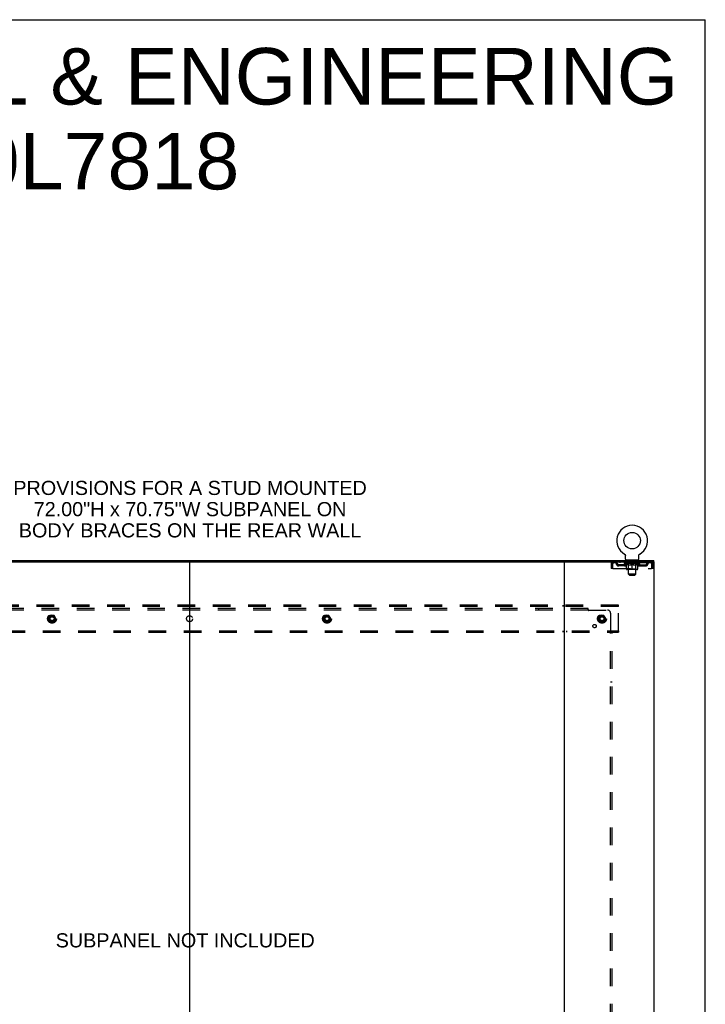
# Model space of a CAD drawing. Header units: inches. Extents: x 0 to 268, y 0 to 174.
# Tile 79 of 79: x 211 to 268, y 91 to 174. Entities that reach past the tile are written whole.
import ezdxf

# ---------------------------------------------------------------- set-up
doc = ezdxf.new("R2010")
doc.units = ezdxf.units.IN
doc.header["$LTSCALE"] = 14.749625
doc.header["$MEASUREMENT"] = 0
doc.linetypes.add('DOT', pattern=[0.2, 0.1, -0.1])
doc.linetypes.add('HIDDEN', pattern=[0.2, 0.1, -0.1])
doc.layers.get('0').update_dxf_attribs({"linetype": 'CONTINUOUS'})
for name, color, linetype in [('DEFAULT_2', 8, 'HIDDEN'), ('DIMENSIONS', 7, 'CONTINUOUS'), ('SUBPANEL', 7, 'CONTINUOUS')]:
    doc.layers.add(name, color=color, linetype=linetype)
doc.styles.get("Standard").update_dxf_attribs({"font": 'arial.ttf'})

msp = doc.modelspace()

# ---------------------------------------------------------------- linework, layer by layer
at = {"color": 7, "linetype": 'Continuous'}
for p, q in [((0, 173.525), (268.175, 173.525)), ((268.175, 0), (268.175, 173.525)), ((261.421, 128.815), (261.42, 128.815)), ((261.42, 128.815), (261.425, 128.812)), ((261.423, 128.813), (261.422, 128.814)), ((261.425, 128.812), (261.429, 128.809)), ((261.429, 128.809), (261.433, 128.806)), ((261.433, 128.806), (261.437, 128.803)), ((261.437, 128.803), (261.441, 128.8)), ((261.441, 128.8), (261.445, 128.797)), ((261.445, 128.797), (261.449, 128.793)), ((261.449, 128.794), (261.452, 128.79)), ((261.452, 128.79), (261.456, 128.786)), ((261.456, 128.786), (261.459, 128.782)), ((261.459, 128.782), (261.463, 128.778)), ((261.462, 128.779), (261.466, 128.774)), ((261.465, 128.774), (261.468, 128.77)), ((261.468, 128.77), (261.471, 128.766)), ((261.471, 128.766), (261.474, 128.762)), ((261.474, 128.762), (261.476, 128.757)), ((261.476, 128.757), (261.479, 128.753)), ((261.479, 128.753), (261.481, 128.748)), ((261.481, 128.748), (261.483, 128.743)), ((261.483, 128.743), (261.485, 128.739)), ((261.485, 128.739), (261.486, 128.734)), ((261.486, 128.734), (261.488, 128.729)), ((261.488, 128.729), (261.489, 128.724)), ((261.489, 128.724), (261.49, 128.719)), ((261.49, 128.719), (261.491, 128.714)), ((261.491, 128.714), (261.492, 128.709)), ((261.492, 128.709), (261.492, 128.704)), ((261.493, 128.694), (261.493, 128.69)), ((261.493, 128.375), (261.493, 128.69)), ((262.618, 128.375), (262.618, 128.69)), ((262.619, 128.704), (262.62, 128.709)), ((262.619, 128.699), (262.619, 128.704)), ((262.62, 128.714), (262.621, 128.719)), ((262.62, 128.709), (262.62, 128.714)), ((262.621, 128.719), (262.622, 128.724)), ((262.622, 128.724), (262.624, 128.729)), ((262.624, 128.729), (262.625, 128.734)), ((262.625, 128.734), (262.627, 128.739)), ((262.627, 128.739), (262.629, 128.743)), ((262.629, 128.743), (262.631, 128.748)), ((262.631, 128.748), (262.633, 128.753)), ((262.633, 128.753), (262.635, 128.757)), ((262.635, 128.757), (262.638, 128.762)), ((262.638, 128.762), (262.64, 128.766)), ((262.64, 128.766), (262.643, 128.77)), ((262.643, 128.77), (262.646, 128.774)), ((262.646, 128.774), (262.649, 128.779)), ((262.649, 128.778), (262.652, 128.782)), ((262.652, 128.782), (262.656, 128.786)), ((262.656, 128.786), (262.659, 128.79)), ((262.659, 128.79), (262.663, 128.794)), ((262.663, 128.793), (262.666, 128.797)), ((262.666, 128.797), (262.67, 128.8)), ((262.67, 128.8), (262.674, 128.803)), ((262.674, 128.803), (262.678, 128.806)), ((262.678, 128.806), (262.682, 128.809)), ((262.682, 128.809), (262.687, 128.812)), ((262.682, 128.809), (262.684, 128.81)), ((262.687, 128.812), (262.691, 128.815)), ((262.69, 128.814), (262.688, 128.813)), ((193.601, 128.172), (256.469, 128.172)), ((225.035, 128.172), (225.035, 48.38)), ((261.556, 128.306), (261.556, 128.276)), ((262.556, 128.306), (261.556, 128.306)), ((262.556, 128.306), (262.556, 128.276)), ((263.858, 128.172), (263.858, 128.276))]:
    msp.add_line(p, q, dxfattribs=at)
at = {"color": 3, "linetype": 'Continuous'}
for p, q in [((186.212, 128.276), (263.858, 128.276)), ((256.41, 48.38), (256.41, 128.172)), ((256.469, 128.172), (263.91, 128.172)), ((263.91, 48.38), (263.91, 128.172))]:
    msp.add_line(p, q, dxfattribs=at)
at = {"color": 7, "linetype": 'Continuous'}
for points in [[(261.492, 128.704), (261.493, 128.699), (261.493, 128.694)], [(262.618, 128.69), (262.618, 128.694), (262.619, 128.699)], [(262.618, 128.69), (262.618, 128.694), (262.619, 128.699)]]:
    msp.add_lwpolyline(points, dxfattribs=at)
msp.add_circle((262.056, 129.934), 0.688, dxfattribs=at)
for centre, radius, start, end in [((262.056, 129.934), 1.288, 299.50526, 240.49473), ((261.562, 128.375), 0.069, 180, 265), ((262.549, 128.375), 0.069, 275, 360)]:
    msp.add_arc(centre, radius, start, end, dxfattribs=at)
at = {"layer": 'DEFAULT_2', "color": 8, "linetype": 'HIDDEN'}
for p, q in [((261.42, 128.815), (261.42, 128.815)), ((261.428, 128.81), (261.429, 128.809)), ((262.691, 128.815), (262.691, 128.815)), ((260.306, 128.005), (260.306, 127.61)), ((260.306, 128.005), (260.41, 128.005)), ((260.41, 128.005), (260.41, 127.61)), ((260.44, 127.61), (260.44, 128.005)), ((260.473, 128.172), (260.473, 128.068)), ((263.639, 128.068), (260.473, 128.068)), ((260.941, 127.817), (260.941, 127.921)), ((261.424, 127.921), (260.941, 127.921)), ((261.424, 127.817), (260.941, 127.817)), ((261.024, 128.172), (261.024, 128.068)), ((261.191, 127.817), (261.191, 127.921)), ((261.422, 128.022), (261.422, 128.068)), ((262.689, 128.022), (261.422, 128.022)), ((261.582, 127.91), (261.422, 128.022)), ((261.432, 128.062), (261.432, 128.068)), ((261.441, 128.058), (261.441, 128.062)), ((261.441, 128.058), (262.671, 128.058)), ((261.45, 128.058), (261.45, 128.062)), ((261.451, 128.058), (261.451, 128.062)), ((261.461, 128.062), (261.461, 128.068)), ((261.477, 128.058), (261.477, 128.062)), ((261.479, 128.058), (261.479, 128.062)), ((261.507, 128.062), (261.507, 128.068)), ((261.522, 128.058), (261.522, 128.062)), ((261.524, 128.058), (261.524, 128.062)), ((261.729, 128.062), (261.527, 128.062)), ((261.571, 128.062), (261.571, 128.068)), ((261.572, 128.058), (261.572, 128.062)), ((261.573, 128.058), (261.573, 128.062)), ((261.576, 128.058), (261.576, 128.062)), ((261.582, 127.91), (261.592, 127.91)), ((261.583, 128.058), (261.583, 128.062)), ((261.583, 128.058), (261.583, 128.062)), ((261.586, 128.058), (261.586, 128.062)), ((261.59, 128.058), (261.59, 128.063)), ((261.592, 127.547), (261.592, 127.953)), ((261.594, 128.058), (261.594, 128.062)), ((261.608, 128.058), (261.608, 128.062)), ((261.618, 128.068), (261.618, 128.172)), ((261.626, 128.058), (261.626, 128.062)), ((261.627, 128.058), (261.627, 128.064)), ((261.647, 128.058), (261.647, 128.062)), ((261.649, 128.062), (261.649, 128.068)), ((261.653, 128.306), (261.653, 128.276)), ((261.658, 128.058), (261.658, 128.062)), ((261.662, 128.058), (261.662, 128.062)), ((261.672, 128.058), (261.672, 128.062)), ((261.683, 128.058), (261.683, 128.066)), ((261.691, 128.216), (261.691, 128.296)), ((261.699, 128.058), (261.699, 128.062)), ((261.761, 128.206), (261.701, 128.206)), ((261.702, 128.058), (261.702, 128.062)), ((261.729, 128.058), (261.729, 128.062)), ((261.796, 128.062), (261.734, 128.062)), ((261.735, 127.91), (261.914, 127.91)), ((261.739, 128.062), (261.739, 128.068)), ((261.743, 127.55), (261.743, 128.019)), ((261.746, 128.058), (261.746, 128.062)), ((261.751, 128.058), (261.751, 128.062)), ((261.756, 127.125), (261.756, 128.196)), ((261.757, 128.058), (261.757, 128.067)), ((261.761, 128.058), (261.761, 128.062)), ((261.772, 128.058), (261.772, 128.062)), ((261.796, 128.058), (261.796, 128.062)), ((261.871, 128.062), (261.812, 128.062)), ((261.832, 128.058), (261.832, 128.062)), ((261.839, 128.062), (261.839, 128.068)), ((261.843, 128.058), (261.843, 128.062)), ((261.845, 128.058), (261.845, 128.068)), ((261.848, 128.058), (261.848, 128.062)), ((261.855, 128.058), (261.855, 128.062)), ((261.871, 128.058), (261.871, 128.062)), ((261.951, 128.062), (261.897, 128.062)), ((261.91, 128.058), (261.91, 128.062)), ((261.941, 128.062), (262.019, 128.066)), ((261.946, 128.062), (261.946, 128.068)), ((261.946, 128.062), (261.946, 128.068)), ((261.946, 128.068), (261.946, 128.068)), ((261.946, 128.058), (261.946, 128.062)), ((261.95, 128.058), (261.95, 128.062)), ((261.951, 128.058), (261.951, 128.062)), ((261.952, 128.058), (261.952, 128.062)), ((261.987, 128.062), (262.051, 128.062)), ((261.992, 128.058), (261.992, 128.062)), ((261.998, 128.062), (261.998, 128.065)), ((262.019, 128.062), (262.019, 128.066)), ((262.035, 128.058), (262.035, 128.062)), ((262.053, 128.062), (262.053, 128.062)), ((262.053, 128.058), (262.053, 128.062)), ((262.053, 128.058), (262.053, 128.062)), ((262.056, 128.062), (262.056, 128.068)), ((262.056, 128.068), (262.17, 128.062)), ((262.056, 127.51), (262.056, 127.954)), ((262.058, 128.058), (262.058, 128.062)), ((262.058, 128.058), (262.058, 128.062)), ((262.058, 128.062), (262.058, 128.062)), ((262.077, 128.058), (262.077, 128.062)), ((262.077, 128.062), (262.125, 128.062)), ((262.119, 128.058), (262.119, 128.062)), ((262.16, 128.058), (262.16, 128.062)), ((262.16, 128.058), (262.16, 128.062)), ((262.16, 128.062), (262.215, 128.062)), ((262.161, 128.058), (262.161, 128.062)), ((262.165, 128.068), (262.166, 128.068)), ((262.165, 128.062), (262.165, 128.068)), ((262.165, 128.058), (262.165, 128.062)), ((262.166, 128.062), (262.166, 128.068)), ((262.197, 127.91), (262.377, 127.91)), ((262.202, 128.058), (262.202, 128.062)), ((262.241, 128.058), (262.241, 128.062)), ((262.241, 128.062), (262.3, 128.062)), ((262.256, 128.058), (262.256, 128.062)), ((262.264, 128.058), (262.264, 128.062)), ((262.266, 128.058), (262.266, 128.068)), ((262.269, 128.058), (262.269, 128.062)), ((262.272, 128.062), (262.272, 128.068)), ((262.28, 128.058), (262.28, 128.062)), ((262.316, 128.058), (262.316, 128.062)), ((262.316, 128.062), (262.378, 128.062)), ((262.34, 128.058), (262.34, 128.062)), ((262.411, 128.206), (262.351, 128.206)), ((262.351, 128.058), (262.351, 128.062)), ((262.355, 128.058), (262.355, 128.067)), ((262.356, 127.125), (262.356, 128.196)), ((262.361, 128.058), (262.361, 128.062)), ((262.366, 128.058), (262.366, 128.062)), ((262.368, 127.55), (262.368, 128.019)), ((262.372, 128.062), (262.372, 128.068)), ((262.383, 128.058), (262.383, 128.062)), ((262.383, 128.062), (262.584, 128.062)), ((262.41, 128.058), (262.41, 128.062)), ((262.413, 128.058), (262.413, 128.062)), ((262.421, 128.216), (262.421, 128.296)), ((262.428, 128.058), (262.428, 128.066)), ((262.44, 128.058), (262.44, 128.062)), ((262.449, 128.058), (262.449, 128.062)), ((262.453, 128.058), (262.453, 128.062)), ((262.459, 128.306), (262.459, 128.276)), ((262.463, 128.062), (262.463, 128.068)), ((262.464, 128.058), (262.464, 128.062)), ((262.485, 128.058), (262.485, 128.064)), ((262.485, 128.058), (262.485, 128.062)), ((262.493, 128.068), (262.493, 128.172)), ((262.503, 128.058), (262.503, 128.062)), ((262.517, 128.058), (262.517, 128.062)), ((262.519, 127.547), (262.519, 127.953)), ((262.519, 127.91), (262.53, 127.91)), ((262.522, 128.058), (262.522, 128.063)), ((262.525, 128.058), (262.525, 128.062)), ((262.529, 128.058), (262.529, 128.062)), ((262.529, 128.058), (262.529, 128.062)), ((262.53, 127.91), (262.689, 128.022)), ((262.536, 128.058), (262.536, 128.062)), ((262.539, 128.058), (262.539, 128.062)), ((262.539, 128.058), (262.539, 128.062)), ((262.541, 128.062), (262.541, 128.068)), ((262.587, 128.058), (262.587, 128.062)), ((262.59, 128.058), (262.59, 128.062)), ((262.604, 128.062), (262.604, 128.068)), ((262.633, 128.058), (262.633, 128.062)), ((262.635, 128.058), (262.635, 128.062)), ((262.651, 128.062), (262.651, 128.068)), ((262.661, 128.058), (262.661, 128.062)), ((262.662, 128.058), (262.662, 128.062)), ((262.671, 128.058), (262.671, 128.062)), ((262.679, 128.062), (262.679, 128.068)), ((262.687, 127.921), (263.17, 127.921)), ((262.687, 127.817), (263.17, 127.817)), ((262.689, 128.022), (262.689, 128.068)), ((262.92, 127.817), (262.92, 127.921)), ((263.087, 128.172), (263.087, 128.068)), ((263.17, 127.817), (263.17, 127.921)), ((263.639, 128.172), (263.639, 128.068)), ((263.672, 128.005), (263.672, 127.61)), ((263.806, 128.005), (263.702, 128.005)), ((263.702, 127.61), (263.702, 128.005)), ((263.806, 127.61), (263.806, 128.005)), ((260.41, 127.61), (260.306, 127.61)), ((260.44, 127.61), (263.672, 127.61)), ((262.482, 127.51), (261.629, 127.51)), ((261.743, 127.55), (261.703, 127.51)), ((262.368, 127.55), (261.743, 127.55)), ((262.356, 127.125), (261.756, 127.125)), ((261.825, 127.056), (261.756, 127.125)), ((261.825, 127.056), (262.287, 127.056)), ((262.287, 127.056), (262.356, 127.125)), ((262.368, 127.55), (262.408, 127.51)), ((263.806, 127.61), (263.702, 127.61)), ((260.91, 124.526), (189.16, 124.526)), ((260.91, 124.422), (189.16, 124.422)), ((224.885, 124.526), (224.885, 124.422)), ((225.185, 124.422), (225.185, 124.526)), ((256.26, 124.526), (256.26, 124.422)), ((256.56, 124.526), (256.56, 124.422)), ((260.91, 124.422), (260.91, 124.526)), ((260.91, 122.38), (260.91, 124.422)), ((213.372, 123.674), (213.217, 123.406)), ((213.689, 123.679), (213.38, 123.679)), ((213.852, 123.406), (213.698, 123.674)), ((236.372, 123.674), (236.217, 123.406)), ((236.689, 123.679), (236.38, 123.679)), ((236.852, 123.406), (236.698, 123.674)), ((259.372, 123.674), (259.217, 123.406)), ((259.689, 123.679), (259.38, 123.679)), ((259.852, 123.406), (259.698, 123.674)), ((213.217, 123.396), (213.372, 123.129)), ((213.689, 123.124), (213.38, 123.124)), ((213.698, 123.129), (213.852, 123.396)), ((236.217, 123.396), (236.372, 123.129)), ((236.689, 123.124), (236.38, 123.124)), ((236.698, 123.129), (236.852, 123.396)), ((259.217, 123.396), (259.372, 123.129)), ((259.689, 123.124), (259.38, 123.124)), ((259.698, 123.129), (259.852, 123.396)), ((189.16, 122.38), (260.91, 122.38)), ((189.16, 122.276), (260.91, 122.276)), ((224.885, 122.38), (224.885, 122.276)), ((225.185, 122.38), (225.185, 122.276)), ((256.26, 122.38), (256.26, 122.276)), ((256.56, 122.38), (256.56, 122.276)), ((260.91, 122.38), (260.91, 122.276))]:
    msp.add_line(p, q, dxfattribs=at)
for points in [[(260.473, 128.172), (260.47, 128.171), (260.468, 128.168), (260.466, 128.163), (260.463, 128.156), (260.461, 128.147), (260.459, 128.136), (260.456, 128.124), (260.454, 128.11), (260.452, 128.094), (260.449, 128.078), (260.447, 128.061), (260.444, 128.043), (260.442, 128.024), (260.44, 128.005)], [(260.473, 128.068), (260.47, 128.068), (260.468, 128.067), (260.466, 128.065), (260.463, 128.062), (260.461, 128.059), (260.459, 128.055), (260.456, 128.05), (260.454, 128.045), (260.452, 128.039), (260.449, 128.033), (260.447, 128.026), (260.444, 128.019), (260.442, 128.013), (260.44, 128.005)], [(261.742, 127.91), (261.717, 127.915), (261.693, 127.92), (261.668, 127.927), (261.643, 127.935), (261.618, 127.944), (261.592, 127.953)], [(261.592, 127.953), (261.617, 127.943), (261.641, 127.935), (261.665, 127.927), (261.688, 127.92), (261.711, 127.915), (261.735, 127.91)], [(262.056, 127.954), (262.03, 127.944), (262.004, 127.935), (261.979, 127.927), (261.954, 127.92), (261.929, 127.915), (261.905, 127.91)], [(261.914, 127.91), (261.938, 127.915), (261.961, 127.92), (261.984, 127.927), (262.008, 127.934), (262.032, 127.943), (262.056, 127.952)], [(262.207, 127.91), (262.182, 127.915), (262.157, 127.92), (262.132, 127.927), (262.107, 127.935), (262.081, 127.944), (262.056, 127.954)], [(262.056, 127.952), (262.08, 127.943), (262.104, 127.934), (262.127, 127.927), (262.151, 127.92), (262.174, 127.915), (262.197, 127.91)], [(262.519, 127.953), (262.493, 127.944), (262.468, 127.935), (262.443, 127.927), (262.418, 127.92), (262.394, 127.915), (262.369, 127.91)], [(262.377, 127.91), (262.4, 127.915), (262.424, 127.92), (262.447, 127.927), (262.471, 127.935), (262.495, 127.943), (262.519, 127.953)], [(263.643, 128.168), (263.641, 128.171), (263.639, 128.172)], [(263.651, 128.059), (263.648, 128.062), (263.646, 128.065), (263.643, 128.067), (263.641, 128.068), (263.639, 128.068)], [(263.643, 128.168), (263.646, 128.163), (263.648, 128.156), (263.651, 128.147), (263.653, 128.136), (263.655, 128.124), (263.658, 128.11), (263.66, 128.094), (263.662, 128.078), (263.665, 128.061), (263.667, 128.043), (263.669, 128.024), (263.672, 128.005)], [(263.651, 128.059), (263.653, 128.055), (263.655, 128.05), (263.658, 128.045), (263.66, 128.039), (263.662, 128.033), (263.665, 128.026), (263.667, 128.019), (263.669, 128.013), (263.672, 128.005)]]:
    msp.add_lwpolyline(points, dxfattribs=at)
for centre, radius in [((213.535, 123.401), 0.372), ((213.535, 123.401), 0.356), ((213.535, 123.401), 0.312), ((213.535, 123.401), 0.204), ((213.535, 123.401), 0.188), ((213.535, 123.401), 0.183), ((236.535, 123.401), 0.372), ((236.535, 123.401), 0.356), ((236.535, 123.401), 0.312), ((236.535, 123.401), 0.204), ((236.535, 123.401), 0.188), ((236.535, 123.401), 0.183), ((259.535, 123.401), 0.372), ((259.535, 123.401), 0.356), ((259.535, 123.401), 0.312), ((259.535, 123.401), 0.204), ((259.535, 123.401), 0.188), ((259.535, 123.401), 0.183), ((213.535, 123.401), 0.165), ((236.535, 123.401), 0.165), ((259.535, 123.401), 0.165)]:
    msp.add_circle(centre, radius, dxfattribs=at)
at = {"layer": 'DEFAULT_2', "color": 8, "linetype": 'DOT'}
for centre in [(213.535, 123.401), (236.535, 123.401), (259.535, 123.401)]:
    msp.add_circle(centre, 0.17, dxfattribs=at)
at = {"layer": 'DEFAULT_2', "color": 8, "linetype": 'HIDDEN'}
for centre, radius, start, end in [((260.473, 128.005), 0.167, 90, 180), ((260.473, 128.005), 0.063, 90, 180), ((260.652, 128.005), 0.167, 8.07163, 90), ((260.653, 128.006), 0.0625, 7.98631, 90), ((260.941, 128.046), 0.229, 187.98631, 270), ((260.941, 128.046), 0.125, 188.07163, 270), ((261.424, 128.046), 0.125, 270, 351.92837), ((261.424, 128.046), 0.229, 270, 352.01369), ((261.713, 128.005), 0.167, 90, 171.92837), ((261.562, 128.375), 0.069, 265, 270), ((261.713, 128.006), 0.0625, 90, 172.01369), ((261.681, 128.296), 0.01, 0, 90), ((261.701, 128.216), 0.01, 180, 270), ((261.703, 128.019), 0.0398, 0, 90), ((261.746, 128.196), 0.01, 0, 90), ((262.366, 128.196), 0.01, 90, 180), ((262.408, 128.019), 0.0398, 90, 180), ((262.398, 128.005), 0.167, 8.07163, 90), ((262.399, 128.006), 0.0625, 7.98631, 90), ((262.411, 128.216), 0.01, 270, 360), ((262.431, 128.296), 0.01, 90, 180), ((262.687, 128.046), 0.229, 187.98631, 270), ((262.549, 128.375), 0.069, 270, 275), ((262.687, 128.046), 0.125, 188.07163, 270), ((263.17, 128.046), 0.125, 270, 351.92837), ((263.17, 128.046), 0.229, 270, 352.01369), ((263.459, 128.005), 0.167, 90, 171.92837), ((263.459, 128.006), 0.0625, 90, 172.01369), ((263.639, 128.005), 0.167, 0, 90), ((263.639, 128.005), 0.063, 0, 90), ((261.629, 127.547), 0.0371, 180, 270), ((262.482, 127.547), 0.0371, 270, 360), ((213.38, 123.669), 0.01, 90.01235, 149.98915), ((213.689, 123.669), 0.01, 30.01204, 89.98872), ((236.38, 123.669), 0.01, 90.01235, 149.98915), ((236.689, 123.669), 0.01, 30.01204, 89.98872), ((259.38, 123.669), 0.01, 90.01235, 149.98915), ((259.689, 123.669), 0.01, 30.01204, 89.98872), ((213.226, 123.401), 0.01, 150.01268, 209.98829), ((213.38, 123.134), 0.01, 210.01204, 269.98872), ((213.689, 123.134), 0.01, 270.01235, 329.98915), ((213.844, 123.401), 0.01, 330.01268, 29.98829), ((236.226, 123.401), 0.01, 150.01268, 209.98829), ((236.38, 123.134), 0.01, 210.01204, 269.98872), ((236.689, 123.134), 0.01, 270.01235, 329.98915), ((236.844, 123.401), 0.01, 330.01268, 29.98829), ((259.226, 123.401), 0.01, 150.01268, 209.98829), ((259.38, 123.134), 0.01, 210.01204, 269.98872), ((259.689, 123.134), 0.01, 270.01235, 329.98915), ((259.844, 123.401), 0.01, 330.01268, 29.98829)]:
    msp.add_arc(centre, radius, start, end, dxfattribs=at)
for centre, major_axis, ratio, start_param, end_param in [((262.056, 128.068), (0.633, 0.007), 0.05963, 2.96643, 3.140963), ((261.403, 128.057), (0.198, 0), 0.060556, 0.430652, 1.470503), ((262.056, 128.068), (0.633, 0), 0.060556, -3.141593, -2.96706), ((261.403, 128.05), (0.198, 0.002), 0.05963, 1.376596, 1.469874), ((262.056, 128.068), (0.633, 0.013), 0.05688, 2.791345, 2.965878), ((261.378, 128.057), (0.198, 0.002), 0.05963, 0.25549, 1.295341), ((261.447, 128.057), (0.198, -0.002), 0.05963, 0.605815, 1.645666), ((262.056, 128.068), (0.633, -0.007), 0.05963, -2.96643, -2.791898), ((261.447, 128.05), (0.198, 0), 0.060556, 1.551758, 1.645036), ((261.378, 128.05), (0.198, 0.004), 0.05688, 1.20151, 1.294789), ((261.448, 128.052), (0.164, 0.002), 0.05963, 1.065228, 1.614276), ((261.428, 128.052), (0.164, 0.003), 0.05688, 0.890143, 1.43919), ((261.486, 128.052), (0.164, 0), 0.060556, 1.240391, 1.789438), ((262.056, 128.068), (0.633, 0.019), 0.052395, 2.616403, 2.790936), ((261.375, 128.057), (0.198, 0.004), 0.05688, 0.080405, 1.120256), ((261.509, 128.057), (0.198, -0.004), 0.05688, 0.7809, 1.820751), ((262.056, 128.068), (0.633, -0.013), 0.05688, -2.791345, -2.616812), ((261.509, 128.05), (0.198, -0.002), 0.05963, 1.72692, 1.820198), ((261.375, 128.05), (0.198, 0.006), 0.052395, 1.026568, 1.119847), ((261.428, 128.052), (0.164, 0.005), 0.052395, 0.715201, 1.264248), ((261.542, 128.052), (0.164, -0.002), 0.05963, 1.415553, 1.9646), ((262.056, 128.068), (0.633, 0.025), 0.046319, 2.441654, 2.616187), ((261.589, 128.057), (0.198, -0.006), 0.052395, 0.955842, 1.995693), ((262.056, 128.068), (0.633, -0.019), 0.052395, -2.616403, -2.44187), ((261.392, 128.057), (0.198, 0.006), 0.052395, -0.094537, 0.945314), ((261.589, 128.05), (0.198, -0.004), 0.05688, 1.902006, 1.995284), ((261.392, 128.05), (0.198, 0.008), 0.046319, 0.851819, 0.945098), ((261.446, 128.052), (0.164, 0.006), 0.046319, 0.540452, 1.089499), ((261.613, 128.052), (0.164, -0.003), 0.05688, 1.590638, 2.139686), ((262.056, 128.068), (0.633, 0.029), 0.038841, 2.267123, 2.441656), ((261.682, 128.057), (0.198, -0.008), 0.046319, 1.130591, 2.170442), ((261.429, 128.057), (0.198, 0.008), 0.046319, -0.269286, 0.770565), ((262.056, 128.068), (0.633, -0.025), 0.046319, -2.441654, -2.267121), ((261.682, 128.05), (0.198, -0.006), 0.052395, 2.076947, 2.170226), ((261.429, 128.05), (0.198, 0.009), 0.038841, 0.677289, 0.770567), ((261.483, 128.052), (0.164, 0.008), 0.038841, 0.365921, 0.914969), ((261.697, 128.052), (0.164, -0.005), 0.052395, 1.76558, 2.314627), ((262.056, 128.068), (0.633, 0.033), 0.030195, 2.09281, 2.267343), ((261.787, 128.057), (0.198, -0.009), 0.038841, 1.305122, 2.344973), ((261.485, 128.057), (0.198, 0.009), 0.038841, -0.443817, 0.596034), ((262.056, 128.068), (0.633, -0.029), 0.038841, -2.267123, -2.092591), ((261.787, 128.05), (0.198, -0.008), 0.046319, 2.251696, 2.344975), ((261.485, 128.05), (0.198, 0.01), 0.030195, 0.502975, 0.596254), ((261.537, 128.052), (0.164, 0.009), 0.030195, 0.191608, 0.740655), ((261.793, 128.052), (0.164, -0.006), 0.046319, 1.940329, 2.489376), ((261.558, 128.057), (0.198, 0.01), 0.030195, -0.61813, 0.421721), ((262.056, 128.068), (0.633, 0.036), 0.020645, 1.918687, 2.09322), ((261.9, 128.057), (0.198, -0.01), 0.030195, 1.479435, 2.519286), ((262.056, 128.068), (0.633, -0.033), 0.030195, -2.09281, -1.918277), ((261.9, 128.05), (0.198, -0.009), 0.038841, 2.426227, 2.519505), ((261.558, 128.05), (0.198, 0.011), 0.020645, 0.328852, 0.422131), ((261.607, 128.052), (0.164, 0.009), 0.020645, 0.017485, 0.566532), ((261.896, 128.052), (0.164, -0.008), 0.038841, 2.11486, 2.663907), ((261.647, 128.057), (0.198, 0.011), 0.020645, -0.792253, 0.247598), ((262.056, 128.068), (0.633, 0.038), 0.010478, 1.744704, 1.919237), ((262.018, 128.057), (0.198, -0.011), 0.020645, 1.653558, 2.693409), ((262.056, 128.068), (0.633, -0.036), 0.020645, -1.918687, -1.744154), ((262.018, 128.05), (0.198, -0.01), 0.030195, 2.60054, 2.693819), ((261.647, 128.05), (0.198, 0.012), 0.010478, 0.154869, 0.248148), ((261.691, 128.052), (0.164, 0.01), 0.010478, 6.126688, 6.675735), ((262.005, 128.052), (0.164, -0.009), 0.030195, 2.289173, 2.83822), ((261.748, 128.057), (0.198, 0.012), 0.010478, -0.966236, -0.000846), ((262.136, 128.057), (0.198, -0.012), 0.010478, 1.827541, 2.867392), ((262.056, 128.068), (0.633, -0.038), 0.010478, -1.744704, -1.570171), ((262.136, 128.05), (0.198, -0.011), 0.020645, 2.774664, 2.867942), ((262.114, 128.052), (0.164, -0.009), 0.020645, 2.463296, 3.012344), ((261.975, 128.057), (0.198, 0.012), 0.010478, 0.274201, 1.314052), ((261.889, 128.052), (0.164, 0.01), 0.010478, -0.000298, 0.504314), ((261.859, 128.05), (0.198, 0.012), 0.010478, 0.192946, 0.399283), ((262.056, 128.068), (0.633, 0.038), 0.010478, -1.578586, -1.396888), ((262.253, 128.05), (0.198, -0.012), 0.010478, 2.948646, 3.041925), ((262.223, 128.052), (0.164, -0.01), 0.010478, 2.637279, 3.142076), ((262.094, 128.057), (0.198, 0.011), 0.020645, 0.448184, 1.488034), ((261.997, 128.052), (0.164, 0.009), 0.020645, 0.129249, 0.678296), ((261.975, 128.05), (0.198, 0.011), 0.020645, 0.273651, 0.366929), ((262.363, 128.057), (0.198, -0.012), 0.010478, -3.140747, -2.175357), ((262.056, 128.068), (0.633, 0.036), 0.020645, -1.397439, -1.222906), ((262.056, 128.068), (0.633, -0.038), 0.010478, 1.222355, 1.396888), ((262.212, 128.057), (0.198, 0.01), 0.030195, 0.622307, 1.662158), ((262.107, 128.052), (0.164, 0.009), 0.030195, 0.303372, 0.852419), ((262.42, 128.052), (0.164, -0.01), 0.010478, 2.749043, 3.29809), ((262.464, 128.057), (0.198, -0.011), 0.020645, 2.893995, 3.933846), ((262.094, 128.05), (0.198, 0.01), 0.030195, 0.447774, 0.541052), ((262.464, 128.05), (0.198, -0.012), 0.010478, 2.893445, 2.986723), ((262.056, 128.068), (0.633, 0.033), 0.030195, -1.223315, -1.048783), ((262.056, 128.068), (0.633, -0.036), 0.020645, 1.048373, 1.222906), ((262.325, 128.057), (0.198, 0.009), 0.038841, 0.79662, 1.836471), ((262.215, 128.052), (0.164, 0.008), 0.038841, 0.477686, 1.026733), ((262.504, 128.052), (0.164, -0.009), 0.020645, 2.57506, 3.124108), ((262.553, 128.057), (0.198, -0.01), 0.030195, 2.719872, 3.759723), ((262.429, 128.057), (0.198, 0.008), 0.046319, 0.971151, 2.011002), ((262.212, 128.05), (0.198, 0.009), 0.038841, 0.622087, 0.715366), ((262.553, 128.05), (0.198, -0.011), 0.020645, 2.719462, 2.812741), ((262.056, 128.068), (0.633, 0.029), 0.038841, -1.049002, -0.874469), ((262.056, 128.068), (0.633, -0.033), 0.030195, 0.87425, 1.048783), ((262.319, 128.052), (0.164, 0.006), 0.046319, 0.652216, 1.201263), ((262.523, 128.057), (0.198, 0.006), 0.052395, 1.1459, 2.185751), ((262.574, 128.052), (0.164, -0.009), 0.030195, 2.400937, 2.949985), ((262.627, 128.057), (0.198, -0.009), 0.038841, 2.545558, 3.585409), ((262.414, 128.052), (0.164, 0.005), 0.052395, 0.826965, 1.376012), ((262.325, 128.05), (0.198, 0.008), 0.046319, 0.796618, 0.889896), ((262.627, 128.05), (0.198, -0.01), 0.030195, 2.545339, 2.638617), ((262.602, 128.057), (0.198, 0.004), 0.05688, 1.320842, 2.360692), ((262.056, 128.068), (0.633, 0.025), 0.046319, -0.874471, -0.699939), ((262.056, 128.068), (0.633, -0.029), 0.038841, 0.699936, 0.874469), ((262.683, 128.057), (0.198, -0.008), 0.046319, 2.371028, 3.410879), ((262.629, 128.052), (0.164, -0.008), 0.038841, 2.226624, 2.775671), ((262.665, 128.057), (0.198, 0.002), 0.05963, 1.495927, 2.535778), ((262.499, 128.052), (0.164, 0.003), 0.05688, 1.001907, 1.550954), ((262.72, 128.057), (0.198, -0.006), 0.052395, 2.196279, 3.23613), ((262.429, 128.05), (0.198, 0.006), 0.052395, 0.971367, 1.064645), ((262.665, 128.052), (0.164, -0.006), 0.046319, 2.052093, 2.601141), ((262.709, 128.057), (0.198, 0), 0.060556, 1.671089, 2.71094), ((262.683, 128.05), (0.198, -0.009), 0.038841, 2.371026, 2.464304), ((262.737, 128.057), (0.198, -0.004), 0.05688, 2.021337, 3.061188), ((262.056, 128.068), (0.633, 0.019), 0.052395, -0.699723, -0.52519), ((262.056, 128.068), (0.633, -0.025), 0.046319, 0.525406, 0.699939), ((262.733, 128.057), (0.198, -0.002), 0.05963, 1.846251, 2.886102), ((262.57, 128.052), (0.164, 0.002), 0.05963, 1.176993, 1.72604), ((262.684, 128.052), (0.164, -0.005), 0.052395, 1.877344, 2.426392), ((262.625, 128.052), (0.164, 0), 0.060556, 1.352155, 1.901202), ((262.683, 128.052), (0.164, -0.003), 0.05688, 1.702402, 2.25145), ((262.663, 128.052), (0.164, -0.002), 0.05963, 1.527317, 2.076364), ((262.523, 128.05), (0.198, 0.004), 0.05688, 1.146309, 1.239587), ((262.72, 128.05), (0.198, -0.008), 0.046319, 2.196495, 2.289773), ((262.056, 128.068), (0.633, 0.013), 0.05688, -0.524781, -0.350248), ((262.056, 128.068), (0.633, -0.019), 0.052395, 0.350657, 0.52519), ((262.602, 128.05), (0.198, 0.002), 0.05963, 1.321394, 1.414673), ((262.737, 128.05), (0.198, -0.006), 0.052395, 2.021746, 2.115024), ((262.056, 128.068), (0.633, 0.007), 0.05963, -0.349695, -0.175162), ((262.056, 128.068), (0.633, -0.013), 0.05688, 0.175715, 0.350248), ((262.665, 128.05), (0.198, 0), 0.060556, 1.496556, 1.589835), ((262.733, 128.05), (0.198, -0.004), 0.05688, 1.846804, 1.940083), ((262.709, 128.05), (0.198, -0.002), 0.05963, 1.671719, 1.764997), ((262.056, 128.068), (0.633, 0), 0.060556, -0.174533, 0), ((262.056, 128.068), (0.633, -0.007), 0.05963, 0.000629, 0.175162)]:
    msp.add_ellipse(centre, major_axis=major_axis, ratio=ratio, start_param=start_param, end_param=end_param, dxfattribs=at)
at = {"layer": 'SUBPANEL', "color": 8, "linetype": 'HIDDEN'}
for p, q in [((258.378, 124.245), (191.691, 124.245)), ((258.378, 124.12), (191.691, 124.12)), ((254.253, 124.12), (254.253, 124.245)), ((258.378, 124.079), (258.378, 124.245)), ((258.414, 124.12), (260.003, 124.12)), ((260.253, 123.87), (260.253, 122.281)), ((260.213, 122.245), (260.378, 122.245)), ((260.253, 54.308), (260.253, 122.245)), ((260.272, 122.262), (260.265, 122.269)), ((260.378, 54.308), (260.378, 122.245)), ((260.253, 118.12), (260.378, 118.12))]:
    msp.add_line(p, q, dxfattribs=at)
for points in [[(258.378, 124.159), (258.38, 124.156), (258.382, 124.154), (258.384, 124.152), (258.385, 124.15), (258.387, 124.148), (258.389, 124.146), (258.391, 124.144), (258.392, 124.142), (258.394, 124.141), (258.396, 124.139), (258.401, 124.134)], [(258.378, 124.079), (258.38, 124.08), (258.382, 124.081), (258.384, 124.082), (258.386, 124.083), (258.388, 124.084), (258.389, 124.086), (258.391, 124.087), (258.393, 124.089), (258.394, 124.091), (258.395, 124.093), (258.397, 124.095), (258.398, 124.097), (258.4, 124.099), (258.401, 124.101)], [(258.401, 124.134), (258.403, 124.132), (258.405, 124.13), (258.407, 124.128), (258.409, 124.126), (258.411, 124.124), (258.412, 124.122), (258.414, 124.12)], [(258.401, 124.101), (258.404, 124.107), (258.406, 124.109), (258.407, 124.112), (258.409, 124.114), (258.411, 124.116), (258.412, 124.118), (258.414, 124.12)], [(260.213, 122.245), (260.213, 122.247), (260.214, 122.249), (260.215, 122.251), (260.216, 122.253), (260.217, 122.254), (260.219, 122.256), (260.22, 122.258), (260.222, 122.259), (260.224, 122.261), (260.226, 122.262), (260.228, 122.264), (260.23, 122.265), (260.232, 122.267), (260.235, 122.268), (260.24, 122.271)], [(260.24, 122.271), (260.242, 122.273), (260.245, 122.274), (260.247, 122.276), (260.25, 122.277), (260.252, 122.279), (260.253, 122.281)], [(260.265, 122.269), (260.263, 122.271), (260.261, 122.273), (260.259, 122.275), (260.257, 122.277), (260.255, 122.279), (260.253, 122.281)], [(260.292, 122.245), (260.29, 122.247), (260.287, 122.249), (260.285, 122.25), (260.283, 122.252), (260.281, 122.254), (260.279, 122.256), (260.277, 122.257), (260.276, 122.259), (260.274, 122.261), (260.272, 122.262)]]:
    msp.add_lwpolyline(points, dxfattribs=at)
for centre, radius in [((213.535, 123.401), 0.25), ((225.035, 123.401), 0.25), ((236.535, 123.401), 0.25), ((259.535, 123.401), 0.25), ((258.916, 122.783), 0.141)]:
    msp.add_circle(centre, radius, dxfattribs=at)
msp.add_arc((260.003, 123.87), 0.25, 0, 90, dxfattribs=at)

# ---------------------------------------------------------------- texts
at = {"layer": 'DIMENSIONS', "color": 2, "linetype": 'Continuous', "attachment_point": 2, "line_spacing_factor": 0.9}
for s, insert, char_height, width in [('SAGINAW CONTROL & ENGINEERING\\PSCE-N80L7818', (206.046, 171.158), 4.7325, 119.52641), ('PROVISIONS FOR A STUD MOUNTED\\P72.00"H x 70.75"W SUBPANEL ON\\PBODY BRACES ON THE REAR WALL', (225.079, 134.938), 1.18312, 29.50775), ('SUBPANEL NOT INCLUDED', (224.674, 97.08), 1.18312, 21.63491)]:
    msp.add_mtext(s, dxfattribs=dict(at, insert=insert, char_height=char_height, width=width))

doc.saveas('drawing.dxf')
